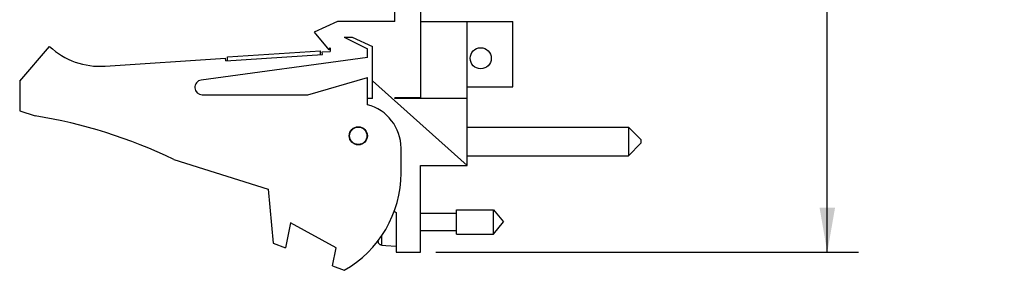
# Model space of a CAD drawing. Header units: inches. Extents: x 0.2 to 16.8, y 0.2 to 10.8.
# Tile 2 of 10: x 6.5 to 10.5, y 2.9 to 3.9. Entities that reach past the tile are written whole.
import ezdxf

# ---------------------------------------------------------------- set-up
doc = ezdxf.new("R2010")
doc.units = ezdxf.units.IN
doc.header["$LTSCALE"] = 0.935
doc.header["$MEASUREMENT"] = 0
doc.layers.get('0').update_dxf_attribs({"linetype": 'CONTINUOUS'})
doc.layers.add('DIMENSIONS', color=7, linetype='CONTINUOUS')
doc.styles.get("Standard").update_dxf_attribs({"font": 'txt', "width": 0.8})
doc.dimstyles.new('DIMSTYLE_2', dxfattribs={"dimtxt": 0.125, "dimasz": 0.18, "dimexe": 0.18, "dimexo": 0.0625, "dimgap": 0.09, "dimtad": 0, "dimtih": 1, "dimtoh": 1, "dimdec": 3, "dimzin": 4, "dimdsep": 46, "dimtxsty": 'STANDARD', "dimblk": '_FILLED', "dimblk1": '_FILLED', "dimblk2": '_FILLED', "dimcen": 0.09, "dimadec": 0, "dimazin": 0, "dimtp": 0.01, "dimtm": 0.01, "dimtfac": 1, "dimtdec": 3, "dimtofl": 0, "dimtmove": 0, "dimatfit": 3, "dimldrblk": '_FILLED', "dimfxl": 1, "dimtolj": 1, "dimtzin": 4, "dimarcsym": 0})

# ---------------------------------------------------------------- blocks, each defined once
blk = doc.blocks.new('_FILLED')
at = {"color": 0, "linetype": 'BYBLOCK'}
blk.add_solid([(0, 0), (-1, 0.174), (-1, -0.174)], dxfattribs=at)
blk = doc.blocks.new('*D13')
at = {"layer": 'DIMENSIONS', "color": 2, "linetype": 'CONTINUOUS'}
for p, q in [((8.1989, 7.99), (9.8974, 7.99)), ((9.7724, 7.99), (9.7724, 5.5826)), ((9.7724, 2.9251), (9.7724, 5.3326)), ((8.1969, 2.9251), (9.8974, 2.9251))]:
    blk.add_line(p, q, dxfattribs=at)
at = {"layer": 'DIMENSIONS', "color": 2, "linetype": 'CONTINUOUS', "xscale": 0.18, "yscale": 0.18, "zscale": 0.18}
for p, rotation in [((9.7724, 7.99), 90), ((9.7724, 2.9251), 270)]:
    blk.add_blockref('_FILLED', p, dxfattribs=dict(at, rotation=rotation))
at = {"layer": 'DIMENSIONS', "color": 2, "linetype": 'CONTINUOUS', "insert": (9.7724, 5.5201), "char_height": 0.125, "width": 1.425, "attachment_point": 2, "line_spacing_factor": 0.9}
blk.add_mtext('5.065{\\Ftxt.shx;\\W1.000000;\\H0.125000; }[128.65]', dxfattribs=at)

msp = doc.modelspace()

# ---------------------------------------------------------------- linework, layer by layer
at = {"color": 7, "linetype": 'CONTINUOUS'}
for p, q in [((8.0314, 3.8541), (8.0314, 7.99)), ((8.1364, 3.5441), (8.1364, 7.99)), ((7.8014, 3.8541), (7.7064, 3.8111)), ((8.0314, 3.8541), (7.8014, 3.8541)), ((8.1364, 3.8541), (8.5064, 3.8541)), ((8.3224, 3.2751), (8.3224, 3.8541)), ((8.5064, 3.5911), (8.5064, 3.8541)), ((7.7064, 3.8111), (7.7664, 3.7411)), ((7.8274, 3.7911), (7.8596, 3.7911)), ((7.8274, 3.7911), (7.9214, 3.7441)), ((7.8596, 3.7911), (7.9414, 3.7541)), ((6.5214, 3.6141), (6.6414, 3.7541)), ((7.3575, 3.712), (7.7317, 3.7365)), ((7.7327, 3.7215), (7.7317, 3.7365)), ((7.7395, 3.732), (7.7714, 3.7341)), ((7.7402, 3.722), (7.7395, 3.732)), ((7.7664, 3.7411), (7.7714, 3.7486)), ((7.7714, 3.7486), (7.7714, 3.7341)), ((7.9214, 3.7091), (7.9214, 3.7441)), ((7.9414, 3.5441), (7.9414, 3.7541)), ((6.865, 3.6747), (7.3503, 3.7065)), ((7.9214, 3.7091), (7.2524, 3.6188)), ((7.351, 3.6965), (7.3503, 3.7065)), ((7.351, 3.6965), (7.7402, 3.722)), ((7.3585, 3.697), (7.3575, 3.712)), ((6.5214, 3.6141), (6.5214, 3.4941)), ((7.6814, 3.5591), (7.9214, 3.6291)), ((7.9214, 3.5191), (7.9214, 3.6291)), ((8.3224, 3.2751), (7.9414, 3.6157)), ((8.3224, 3.5911), (8.5064, 3.5911)), ((7.2564, 3.5591), (7.6814, 3.5591)), ((7.9414, 3.5441), (7.9214, 3.5441)), ((8.1364, 3.547), (8.0314, 3.547)), ((8.0314, 3.5441), (8.0314, 3.547)), ((8.3224, 3.5441), (8.0314, 3.5441)), ((6.5214, 3.4941), (6.5834, 3.4746)), ((8.3224, 3.4289), (8.9724, 3.4289)), ((9.0224, 3.3789), (8.9724, 3.4289)), ((8.9724, 3.4289), (8.9724, 3.3139)), ((9.0224, 3.3789), (9.0224, 3.3639)), ((8.0564, 3.2441), (8.0564, 3.3448)), ((9.0224, 3.3639), (8.9724, 3.3139)), ((7.1414, 3.2988), (7.5214, 3.1791)), ((8.3224, 3.3139), (8.9724, 3.3139)), ((8.1344, 3.2751), (8.3224, 3.2751)), ((8.1344, 2.9251), (8.1344, 3.2751)), ((7.5214, 3.1791), (7.5414, 2.9621)), ((8.2801, 3.0963), (8.4282, 3.0963)), ((8.2801, 2.9979), (8.2801, 3.0963)), ((8.4282, 3.0963), (8.4695, 3.0471)), ((8.4282, 2.9979), (8.4282, 3.0963)), ((8.0295, 3.0909), (8.0364, 3.0851)), ((8.0364, 3.0851), (8.0364, 2.9251)), ((8.1344, 3.0821), (8.2801, 3.0821)), ((7.6114, 3.0429), (7.5914, 2.9429)), ((7.7954, 2.9429), (7.6114, 3.0429)), ((8.4282, 2.9979), (8.4695, 3.0471)), ((8.1344, 3.0121), (8.2801, 3.0121)), ((8.2801, 2.9979), (8.4282, 2.9979)), ((7.5414, 2.9621), (7.5914, 2.9429)), ((7.7808, 2.87), (7.7954, 2.9429)), ((7.9793, 2.9534), (7.9951, 2.9525)), ((7.9951, 2.9525), (7.9951, 2.9515)), ((7.9951, 2.9515), (8.0364, 2.9491)), ((8.0364, 2.9251), (8.1344, 2.9251)), ((7.7808, 2.87), (7.8274, 2.8521))]:
    msp.add_line(p, q, dxfattribs=at)
at = {"color": 9, "linetype": 'CONTINUOUS'}
for p, q in [((7.9793, 2.9534), (7.9793, 2.9923)), ((7.965, 2.965), (7.965, 2.9723))]:
    msp.add_line(p, q, dxfattribs=at)
at = {"color": 7, "linetype": 'CONTINUOUS'}
for centre, radius in [((8.3774, 3.7065), 0.0425), ((7.8844, 3.3941), 0.0365), ((7.8844, 3.3941), 0.035)]:
    msp.add_circle(centre, radius, dxfattribs=at)
for centre, radius, start, end in [((6.8454, 3.9741), 0.3, 227.1666, 273.7467), ((7.2564, 3.5891), 0.03, 97.6845, 270), ((7.8764, 3.3448), 0.18, 0, 75.5225), ((6.2601, 1.4746), 2.026, 64.2145, 80.8167), ((7.6064, 3.2441), 0.45, 299.4136, 360), ((8.2667, 3.0471), 0.3127, 194.1594, 195.2119)]:
    msp.add_arc(centre, radius, start, end, dxfattribs=at)
msp.add_open_spline([(7.9793, 2.9534), (7.9785, 2.9534), (7.9768, 2.9536), (7.9745, 2.9544), (7.9723, 2.9554), (7.9702, 2.9569), (7.9684, 2.9586), (7.967, 2.9605), (7.9658, 2.9627), (7.9652, 2.9643), (7.965, 2.965)], degree=3, knots=[0, 0, 0, 0, 0.125, 0.249994, 0.374993, 0.499992, 0.624992, 0.749994, 0.874994, 1, 1, 1, 1], dxfattribs=at)

# ---------------------------------------------------------------- dimensions: what is measured, and where the dimension line sits
at = {"layer": 'DIMENSIONS', "color": 2, "linetype": 'CONTINUOUS'}
dim = msp.add_linear_dim(base=(9.7724, 2.9251), p1=(8.1989, 7.99), p2=(8.1969, 2.9251), angle=270, dimstyle='DIMSTYLE_2', dxfattribs=at)
dim.commit()
dim.dimension.update_dxf_attribs({"geometry": '*D13', "text_midpoint": (9.6224, 5.4576), "dimtype": 160})

doc.saveas('drawing.dxf')
